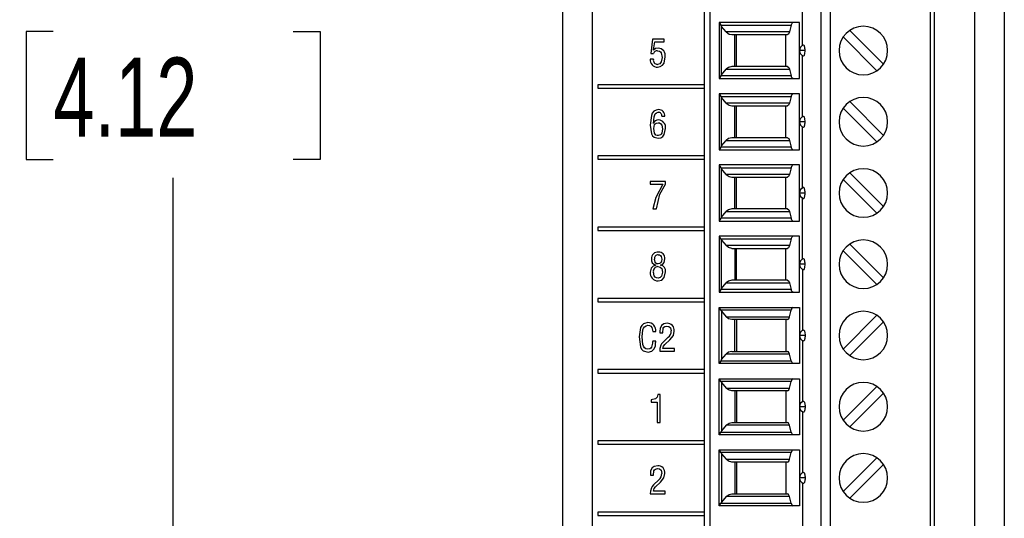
# Model space of a CAD drawing. Header units: millimetres. Extents: x 0 to 559, y 0 to 432.
# Tile 3 of 26: x 104 to 157, y 122 to 149. Entities that reach past the tile are written whole.
import ezdxf

# ---------------------------------------------------------------- set-up
doc = ezdxf.new("R2010")
doc.units = ezdxf.units.MM
doc.header["$LTSCALE"] = 2
doc.layers.add('DIMENSIONS', color=140, linetype='Continuous', lineweight=25)
doc.styles.add('SLDTEXTSTYLE0', font='TXT', dxfattribs={"width": 0.7})
doc.dimstyles.new('SLDDIMSTYLE0', dxfattribs={"dimtxt": 4.316016, "dimasz": 6.604, "dimexe": 0, "dimexo": 0.0625, "dimgap": 1.079004, "dimtad": 0, "dimtih": 1, "dimtoh": 1, "dimdec": 1, "dimrnd": 1e-09, "dimzin": 12, "dimdsep": 46, "dimtxsty": 'SLDTEXTSTYLE0', "dimsah": 1, "dimcen": 0.09, "dimadec": 0, "dimazin": 3, "dimtfac": 1, "dimtdec": 1, "dimtofl": 0, "dimtmove": 0, "dimatfit": 3, "dimfxl": 0, "dimfrac": 2, "dimtolj": 1, "dimtzin": 12, "dimarcsym": 0})

# ---------------------------------------------------------------- blocks, each defined once
blk = doc.blocks.new('_D')
at = {"layer": 'DIMENSIONS'}
for p, q in [((132.637, 200.337), (105.832, 200.337)), ((112.182, 200.337), (112.182, 155.898)), ((105.769, 148.073), (104.32, 148.073)), ((104.32, 148.073), (104.32, 141.213)), ((118.594, 148.073), (120.044, 148.073)), ((120.044, 148.073), (120.044, 141.213)), ((104.32, 141.213), (105.769, 141.213)), ((120.044, 141.213), (118.594, 141.213)), ((112.182, 95.809), (112.182, 140.247)), ((142.287, 95.809), (105.832, 95.809))]:
    blk.add_line(p, q, dxfattribs=at)
for points in [[(112.182, 200.337), (111.166, 193.733), (113.198, 193.733)], [(112.182, 95.809), (113.198, 102.413), (111.166, 102.413)]]:
    blk.add_solid(points, dxfattribs=at)
at = {"layer": 'DIMENSIONS', "char_height": 4.2333, "attachment_point": 1, "style": 'SLDTEXTSTYLE0'}
for s, insert in [('104.5', (103.974, 154.496)), ('4.12', (105.769, 146.67))]:
    blk.add_mtext(s, dxfattribs=dict(at, insert=insert))

msp = doc.modelspace()

# ---------------------------------------------------------------- linework, layer by layer
for p, q in [((155.043, 168.964), (155.043, 97.481)), ((156.629, 168.964), (156.629, 97.481)), ((140.589, 99.029), (140.589, 168.399)), ((140.889, 168.399), (140.889, 99.029)), ((146.838, 99.029), (146.838, 168.399)), ((147.321, 168.399), (147.321, 99.029)), ((152.689, 99.029), (152.689, 168.399)), ((152.889, 99.029), (152.889, 168.399)), ((134.608, 97.498), (134.608, 162.371)), ((133.019, 97.481), (133.019, 162.103)), ((133.022, 97.498), (133.022, 162.121)), ((145.839, 147.317), (145.839, 150.591)), ((145.673, 148.549), (141.389, 148.549)), ((141.389, 148.549), (141.389, 145.549)), ((145.673, 145.549), (145.673, 148.549)), ((141.462, 148.403), (145.232, 148.403)), ((141.506, 145.756), (141.506, 148.342)), ((141.754, 148.046), (141.506, 148.342)), ((145.136, 148.046), (141.754, 148.046)), ((145.232, 148.403), (145.136, 148.046)), ((150.168, 146.324), (148.364, 148.128)), ((137.808, 147.665), (137.723, 146.898)), ((137.808, 147.665), (137.724, 146.898)), ((138.442, 147.665), (137.808, 147.665)), ((137.873, 147.081), (137.94, 147.519)), ((137.94, 147.519), (138.442, 147.519)), ((138.442, 147.519), (138.442, 147.665)), ((142.051, 147.899), (145.041, 147.899)), ((142.222, 146.199), (142.222, 147.899)), ((142.305, 146.199), (142.305, 147.899)), ((144.949, 146.199), (144.949, 147.899)), ((148.01, 147.774), (149.814, 145.97)), ((137.877, 147.077), (137.873, 147.081)), ((137.877, 147.077), (137.877, 147.077)), ((138.077, 147.036), (138.077, 147.036)), ((145.972, 147.049), (145.674, 147.049)), ((137.863, 146.587), (137.699, 146.587)), ((137.723, 146.898), (137.865, 146.898)), ((138.329, 146.678), (138.329, 146.678)), ((145.839, 143.507), (145.839, 146.781)), ((138.087, 146.311), (138.087, 146.311)), ((141.506, 145.756), (141.754, 146.053)), ((141.754, 146.053), (145.136, 146.053)), ((145.041, 146.199), (142.051, 146.199)), ((145.136, 146.053), (145.232, 145.696)), ((141.389, 145.549), (145.673, 145.549)), ((145.232, 145.696), (141.462, 145.696)), ((140.589, 145.221), (134.896, 145.221)), ((134.896, 145.221), (134.896, 145.041)), ((134.896, 145.221), (134.896, 145.041)), ((134.896, 145.041), (140.589, 145.041)), ((145.673, 144.739), (141.389, 144.739)), ((141.389, 144.739), (141.389, 141.739)), ((141.462, 144.593), (145.232, 144.593)), ((141.506, 141.946), (141.506, 144.532)), ((141.754, 144.236), (141.506, 144.532)), ((145.232, 144.593), (145.136, 144.236)), ((145.673, 141.739), (145.673, 144.739)), ((150.168, 142.514), (148.364, 144.318)), ((145.136, 144.236), (141.754, 144.236)), ((142.051, 144.089), (145.041, 144.089)), ((142.222, 142.389), (142.222, 144.089)), ((142.305, 142.389), (142.305, 144.089)), ((144.949, 142.389), (144.949, 144.089)), ((148.01, 143.964), (149.814, 142.16)), ((138.118, 143.745), (138.118, 143.745)), ((138.312, 143.531), (138.473, 143.531)), ((145.972, 143.239), (145.674, 143.239)), ((137.699, 143.052), (137.699, 143.052)), ((137.867, 143.155), (137.863, 143.155)), ((137.867, 143.155), (137.867, 143.155)), ((138.11, 143.189), (138.11, 143.189)), ((138.347, 142.868), (138.348, 142.868)), ((138.348, 142.868), (138.348, 142.868)), ((145.839, 139.697), (145.839, 142.971)), ((138.122, 142.501), (138.122, 142.501)), ((138.126, 142.355), (138.126, 142.355)), ((141.506, 141.946), (141.754, 142.243)), ((141.754, 142.243), (145.136, 142.243)), ((145.041, 142.389), (142.051, 142.389)), ((145.136, 142.243), (145.232, 141.886)), ((141.389, 141.739), (145.673, 141.739)), ((145.232, 141.886), (141.462, 141.886)), ((140.589, 141.411), (134.896, 141.411)), ((134.896, 141.411), (134.896, 141.231)), ((134.896, 141.411), (134.896, 141.231)), ((134.896, 141.231), (140.589, 141.231)), ((145.673, 140.929), (141.389, 140.929)), ((141.389, 140.929), (141.389, 137.929)), ((141.462, 140.783), (145.232, 140.783)), ((141.506, 138.136), (141.506, 140.722)), ((141.754, 140.426), (141.506, 140.722)), ((145.232, 140.783), (145.136, 140.426)), ((145.673, 137.929), (145.673, 140.929)), ((145.136, 140.426), (141.754, 140.426)), ((142.051, 140.279), (145.041, 140.279)), ((142.222, 138.579), (142.222, 140.279)), ((142.305, 138.579), (142.305, 140.279)), ((144.949, 138.579), (144.949, 140.279)), ((148.01, 140.154), (149.814, 138.35)), ((150.168, 138.704), (148.364, 140.508)), ((138.512, 140.045), (137.699, 140.045)), ((137.699, 140.045), (137.699, 139.899)), ((137.699, 140.045), (137.699, 139.899)), ((137.699, 139.899), (138.376, 139.899)), ((138.376, 139.899), (138.376, 139.899)), ((138.512, 139.91), (138.512, 140.045)), ((145.972, 139.429), (145.674, 139.429)), ((145.839, 135.887), (145.839, 139.161)), ((137.841, 138.581), (138.024, 138.582)), ((145.041, 138.579), (142.051, 138.579)), ((145.232, 138.076), (141.462, 138.076)), ((141.506, 138.136), (141.754, 138.433)), ((141.754, 138.433), (145.136, 138.433)), ((145.136, 138.433), (145.232, 138.076)), ((140.589, 137.601), (134.896, 137.601)), ((134.896, 137.601), (134.896, 137.421)), ((134.896, 137.601), (134.896, 137.421)), ((141.389, 137.929), (145.673, 137.929)), ((134.896, 137.421), (140.589, 137.421)), ((145.673, 137.119), (141.389, 137.119)), ((141.389, 137.119), (141.389, 134.119)), ((141.462, 136.973), (145.232, 136.973)), ((141.506, 134.326), (141.506, 136.912)), ((141.506, 136.912), (141.754, 136.616)), ((145.232, 136.973), (145.136, 136.616)), ((145.673, 134.119), (145.673, 137.119)), ((145.136, 136.616), (141.754, 136.616)), ((142.051, 136.469), (145.041, 136.469)), ((142.222, 136.469), (142.222, 134.769)), ((142.305, 134.769), (142.305, 136.469)), ((144.949, 134.769), (144.949, 136.469)), ((150.168, 134.894), (148.364, 136.698)), ((137.754, 135.912), (137.754, 135.912)), ((137.919, 135.894), (137.919, 135.894)), ((138.119, 136.125), (138.119, 136.125)), ((138.131, 136.271), (138.131, 136.271)), ((138.31, 135.887), (138.31, 135.887)), ((148.01, 136.344), (149.814, 134.54)), ((137.986, 135.577), (137.986, 135.573)), ((137.986, 135.577), (137.986, 135.577)), ((137.986, 135.577), (137.986, 135.573)), ((137.986, 135.573), (137.986, 135.573)), ((138.106, 135.495), (138.105, 135.495)), ((138.121, 135.641), (138.121, 135.641)), ((138.249, 135.573), (138.249, 135.577)), ((145.972, 135.619), (145.674, 135.619)), ((145.839, 135.351), (145.839, 132.077)), ((137.698, 135.194), (137.698, 135.194)), ((137.863, 135.2), (137.863, 135.2)), ((138.118, 134.881), (138.118, 134.881)), ((138.348, 135.202), (138.347, 135.202)), ((141.506, 134.326), (141.754, 134.623)), ((141.754, 134.623), (145.136, 134.623)), ((145.041, 134.769), (142.051, 134.769)), ((145.136, 134.623), (145.232, 134.266)), ((140.589, 133.791), (134.896, 133.791)), ((134.896, 133.791), (134.896, 133.611)), ((134.896, 133.791), (134.896, 133.611)), ((141.389, 134.119), (145.673, 134.119)), ((145.232, 134.266), (141.462, 134.266)), ((134.896, 133.611), (140.589, 133.611)), ((141.389, 133.309), (145.673, 133.309)), ((141.389, 130.309), (141.389, 133.309)), ((145.673, 133.309), (145.673, 130.309)), ((145.232, 133.163), (141.462, 133.163)), ((141.506, 133.102), (141.506, 130.516)), ((141.506, 133.102), (141.754, 132.806)), ((141.754, 132.806), (145.136, 132.806)), ((145.136, 132.806), (145.232, 133.163)), ((148.01, 131.084), (149.814, 132.888)), ((137.561, 132.352), (137.561, 132.352)), ((138.294, 132.347), (138.294, 132.347)), ((138.586, 132.315), (138.586, 132.315)), ((138.594, 132.461), (138.594, 132.461)), ((145.041, 132.659), (142.051, 132.659)), ((142.222, 130.959), (142.222, 132.659)), ((142.305, 132.659), (142.305, 130.959)), ((144.949, 132.659), (144.949, 130.959)), ((150.168, 132.534), (148.364, 130.73)), ((137.105, 131.733), (137.105, 131.733)), ((137.83, 132.018), (137.991, 132.019)), ((138.201, 132.046), (138.201, 131.953)), ((138.201, 132.046), (138.201, 132.046)), ((138.201, 132.046), (138.201, 131.953)), ((138.201, 131.953), (138.362, 131.953)), ((138.653, 131.711), (138.37, 131.434)), ((138.653, 131.711), (138.37, 131.434)), ((138.653, 131.711), (138.653, 131.711)), ((138.811, 132.05), (138.811, 132.05)), ((145.972, 131.809), (145.674, 131.809)), ((137.82, 131.401), (137.82, 131.401)), ((137.991, 131.504), (137.83, 131.504)), ((138.257, 131.283), (138.257, 131.283)), ((138.37, 131.434), (138.37, 131.434)), ((138.472, 131.327), (138.74, 131.575)), ((145.839, 131.541), (145.839, 128.267)), ((137.561, 131.071), (137.561, 131.071)), ((138.199, 130.962), (138.99, 130.962)), ((138.99, 131.108), (138.364, 131.108)), ((138.99, 130.962), (138.99, 131.108)), ((141.506, 130.516), (141.754, 130.813)), ((145.136, 130.813), (141.754, 130.813)), ((142.051, 130.959), (145.041, 130.959)), ((145.232, 130.456), (145.136, 130.813)), ((145.673, 130.309), (141.389, 130.309)), ((141.462, 130.456), (145.232, 130.456)), ((140.589, 129.981), (134.896, 129.981)), ((134.896, 129.981), (134.896, 129.801)), ((134.896, 129.981), (134.896, 129.801)), ((134.896, 129.801), (140.589, 129.801)), ((141.389, 129.499), (145.673, 129.499)), ((141.389, 126.499), (141.389, 129.499)), ((145.232, 129.353), (141.462, 129.353)), ((141.506, 129.292), (141.506, 126.706)), ((141.506, 129.292), (141.754, 128.996)), ((145.136, 128.996), (145.232, 129.353)), ((145.673, 129.499), (145.673, 126.499)), ((148.01, 127.274), (149.814, 129.078)), ((138.232, 128.652), (138.106, 128.652)), ((138.232, 127.152), (138.232, 128.652)), ((141.754, 128.996), (145.136, 128.996)), ((145.041, 128.849), (142.051, 128.849)), ((142.222, 128.849), (142.222, 127.149)), ((142.305, 128.849), (142.305, 127.149)), ((144.949, 128.849), (144.949, 127.149)), ((150.168, 128.724), (148.364, 126.92)), ((137.751, 128.373), (137.751, 128.246)), ((137.751, 128.373), (137.751, 128.373)), ((137.751, 128.373), (137.751, 128.246)), ((137.751, 128.246), (138.071, 128.246)), ((138.071, 128.246), (138.071, 127.152)), ((138.071, 128.246), (138.071, 127.152)), ((138.071, 128.246), (138.071, 128.246)), ((145.972, 127.999), (145.674, 127.999)), ((145.839, 127.731), (145.839, 124.457)), ((138.071, 127.152), (138.232, 127.152)), ((141.754, 127.003), (141.506, 126.706)), ((145.136, 127.003), (141.754, 127.003)), ((142.051, 127.149), (145.041, 127.149)), ((145.232, 126.646), (145.136, 127.003)), ((145.673, 126.499), (141.389, 126.499)), ((141.462, 126.646), (145.232, 126.646)), ((140.589, 126.171), (134.896, 126.171)), ((134.896, 126.171), (134.896, 125.991)), ((134.896, 126.171), (134.896, 125.991)), ((134.896, 125.991), (140.589, 125.991)), ((141.389, 125.689), (145.673, 125.689)), ((141.389, 122.689), (141.389, 125.689)), ((145.232, 125.543), (141.462, 125.543)), ((141.506, 125.482), (141.506, 122.896)), ((141.506, 125.482), (141.754, 125.186)), ((145.136, 125.186), (145.232, 125.543)), ((145.673, 125.689), (145.673, 122.689)), ((138.093, 124.841), (138.093, 124.841)), ((141.754, 125.186), (145.136, 125.186)), ((145.041, 125.039), (142.051, 125.039)), ((142.222, 125.039), (142.222, 123.339)), ((142.305, 125.039), (142.305, 123.339)), ((144.949, 125.039), (144.949, 123.339)), ((148.01, 123.464), (149.814, 125.268)), ((150.168, 124.914), (148.364, 123.11)), ((137.7, 124.426), (137.7, 124.333)), ((137.7, 124.426), (137.7, 124.426)), ((137.7, 124.426), (137.7, 124.333)), ((137.7, 124.333), (137.861, 124.333)), ((137.793, 124.727), (137.793, 124.727)), ((138.085, 124.695), (138.085, 124.695)), ((138.31, 124.43), (138.31, 124.43)), ((138.152, 124.091), (137.869, 123.814)), ((138.152, 124.091), (137.869, 123.814)), ((137.869, 123.814), (137.869, 123.814)), ((137.971, 123.707), (138.239, 123.955)), ((138.152, 124.091), (138.152, 124.091)), ((145.972, 124.189), (145.674, 124.189)), ((145.839, 123.921), (145.839, 120.647)), ((137.698, 123.342), (138.489, 123.342)), ((137.756, 123.663), (137.756, 123.663)), ((138.489, 123.488), (137.863, 123.488)), ((138.489, 123.342), (138.489, 123.488)), ((142.051, 123.339), (145.041, 123.339)), ((145.673, 122.689), (141.389, 122.689)), ((141.462, 122.836), (145.232, 122.836)), ((141.754, 123.193), (141.506, 122.896)), ((145.136, 123.193), (141.754, 123.193)), ((145.232, 122.836), (145.136, 123.193)), ((140.589, 122.361), (134.896, 122.361)), ((134.896, 122.361), (134.896, 122.181)), ((134.896, 122.361), (134.896, 122.181)), ((134.896, 122.181), (140.589, 122.181))]:
    msp.add_line(p, q)
at = {"flags": 128}
for points in [[(141.389, 148.54), (141.41, 148.49), (141.462, 148.403)], [(145.232, 148.403), (145.281, 148.52), (145.326, 148.549)], [(141.506, 148.342), (141.48, 148.375), (141.462, 148.403)], [(141.754, 148.046), (141.909, 147.929), (142.051, 147.899)], [(145.136, 148.046), (145.087, 147.929), (145.041, 147.899)], [(138.117, 147.182), (137.971, 147.15), (137.877, 147.077)], [(138.117, 147.182), (137.971, 147.15), (137.877, 147.077)], [(138.077, 147.036), (138.198, 147.009), (138.249, 146.973), (138.283, 146.922), (138.329, 146.678)], [(138.077, 147.036), (138.198, 147.009), (138.249, 146.973), (138.284, 146.922), (138.329, 146.678)], [(145.972, 147.049), (145.971, 147.108), (145.966, 147.165), (145.959, 147.217), (145.949, 147.261), (145.936, 147.297), (145.922, 147.322), (145.907, 147.336), (145.892, 147.338)], [(145.892, 146.76), (145.908, 146.762), (145.923, 146.776), (145.937, 146.802), (145.949, 146.837), (145.959, 146.882), (145.966, 146.933), (145.971, 146.991), (145.972, 147.049)], [(138.329, 146.678), (138.282, 146.438), (138.25, 146.386), (138.204, 146.344), (138.087, 146.311)], [(138.329, 146.678), (138.282, 146.438), (138.25, 146.386), (138.204, 146.344), (138.087, 146.311)], [(138.091, 146.165), (138.231, 146.188), (138.352, 146.26), (138.431, 146.378), (138.493, 146.705)], [(142.051, 146.199), (141.872, 146.151), (141.754, 146.053)], [(145.041, 146.199), (145.098, 146.151), (145.136, 146.053)], [(141.462, 145.696), (141.41, 145.609), (141.389, 145.558)], [(141.462, 145.696), (141.485, 145.73), (141.506, 145.756)], [(145.326, 145.549), (145.269, 145.597), (145.232, 145.696)], [(141.389, 144.73), (141.41, 144.68), (141.462, 144.593)], [(141.506, 144.532), (141.48, 144.565), (141.462, 144.593)], [(145.232, 144.593), (145.281, 144.71), (145.326, 144.739)], [(138.136, 143.891), (138.006, 143.867), (137.889, 143.804), (137.803, 143.703), (137.755, 143.58), (137.699, 143.052)], [(138.137, 143.891), (138.006, 143.867), (137.889, 143.804), (137.804, 143.703), (137.756, 143.58), (137.699, 143.052)], [(141.754, 144.236), (141.909, 144.119), (142.051, 144.089)], [(145.136, 144.236), (145.087, 144.119), (145.041, 144.089)], [(137.863, 143.155), (137.899, 143.505), (137.966, 143.666), (138.034, 143.721), (138.118, 143.745)], [(145.972, 143.239), (145.971, 143.298), (145.966, 143.355), (145.959, 143.407), (145.949, 143.451), (145.936, 143.487), (145.922, 143.512), (145.907, 143.526), (145.892, 143.528)], [(145.892, 142.95), (145.908, 142.952), (145.923, 142.966), (145.937, 142.992), (145.949, 143.027), (145.959, 143.072), (145.966, 143.123), (145.971, 143.181), (145.972, 143.239)], [(137.699, 143.052), (137.761, 142.592), (137.815, 142.489), (137.902, 142.413), (138.126, 142.355)], [(137.699, 143.052), (137.761, 142.592), (137.815, 142.489), (137.902, 142.413), (138.126, 142.355)], [(137.883, 142.884), (137.927, 143.094), (137.96, 143.137), (138.005, 143.167), (138.11, 143.189)], [(138.122, 142.501), (138.058, 142.507), (137.999, 142.532), (137.951, 142.575), (137.917, 142.63), (137.883, 142.884)], [(138.11, 143.189), (138.194, 143.176), (138.267, 143.134), (138.313, 143.064), (138.347, 142.868)], [(138.11, 143.189), (138.194, 143.176), (138.267, 143.134), (138.313, 143.064), (138.348, 142.868)], [(138.348, 142.868), (138.308, 142.631), (138.28, 142.577), (138.237, 142.535), (138.122, 142.501)], [(138.348, 142.868), (138.308, 142.631), (138.28, 142.577), (138.237, 142.535), (138.122, 142.501)], [(138.126, 142.355), (138.258, 142.381), (138.37, 142.457), (138.448, 142.567), (138.512, 142.878)], [(142.051, 142.389), (141.872, 142.341), (141.754, 142.243)], [(145.041, 142.389), (145.098, 142.341), (145.136, 142.243)], [(141.462, 141.886), (141.41, 141.799), (141.389, 141.748)], [(141.462, 141.886), (141.485, 141.92), (141.506, 141.946)], [(145.326, 141.739), (145.269, 141.787), (145.232, 141.886)], [(141.389, 140.92), (141.41, 140.87), (141.462, 140.783)], [(141.506, 140.722), (141.48, 140.755), (141.462, 140.783)], [(145.232, 140.783), (145.281, 140.9), (145.326, 140.929)], [(141.754, 140.426), (141.909, 140.309), (142.051, 140.279)], [(145.136, 140.426), (145.087, 140.309), (145.041, 140.279)], [(138.376, 139.899), (137.99, 139.195), (137.841, 138.581)], [(138.376, 139.899), (137.99, 139.195), (137.841, 138.581)], [(138.024, 138.582), (138.208, 139.36), (138.512, 139.91)], [(145.972, 139.429), (145.971, 139.488), (145.966, 139.545), (145.959, 139.597), (145.949, 139.641), (145.936, 139.677), (145.922, 139.702), (145.907, 139.716), (145.892, 139.718)], [(145.892, 139.14), (145.908, 139.142), (145.923, 139.156), (145.937, 139.182), (145.949, 139.217), (145.959, 139.262), (145.966, 139.313), (145.971, 139.371), (145.972, 139.429)], [(142.051, 138.579), (141.872, 138.531), (141.754, 138.433)], [(145.041, 138.579), (145.098, 138.531), (145.136, 138.433)], [(141.462, 138.076), (141.41, 137.989), (141.389, 137.938)], [(141.462, 138.076), (141.485, 138.11), (141.506, 138.136)], [(145.326, 137.929), (145.269, 137.977), (145.232, 138.076)], [(141.462, 136.973), (141.409, 137.062), (141.389, 137.11)], [(141.506, 136.912), (141.48, 136.945), (141.462, 136.973)], [(145.232, 136.973), (145.281, 137.09), (145.326, 137.119)], [(142.051, 136.469), (141.872, 136.517), (141.754, 136.616)], [(145.136, 136.616), (145.087, 136.499), (145.041, 136.469)], [(138.121, 135.641), (138.053, 135.65), (137.992, 135.682), (137.95, 135.736), (137.919, 135.894)], [(138.119, 136.125), (138.183, 136.117), (138.242, 136.089), (138.281, 136.037), (138.31, 135.887)], [(138.119, 136.125), (138.184, 136.117), (138.242, 136.089), (138.282, 136.037), (138.31, 135.887)], [(138.31, 135.887), (138.301, 135.789), (138.261, 135.698), (138.198, 135.654), (138.121, 135.641)], [(138.31, 135.887), (138.301, 135.789), (138.261, 135.698), (138.198, 135.654), (138.121, 135.641)], [(138.249, 135.577), (138.361, 135.623), (138.437, 135.716), (138.475, 135.902)], [(145.972, 135.619), (145.971, 135.678), (145.966, 135.735), (145.959, 135.787), (145.949, 135.831), (145.936, 135.867), (145.922, 135.892), (145.907, 135.906), (145.892, 135.908)], [(137.986, 135.573), (137.852, 135.519), (137.752, 135.414), (137.698, 135.194)], [(137.986, 135.573), (137.852, 135.519), (137.752, 135.414), (137.698, 135.194)], [(138.105, 135.495), (138.222, 135.469), (138.306, 135.385), (138.347, 135.202)], [(138.106, 135.495), (138.223, 135.469), (138.307, 135.385), (138.348, 135.202)], [(145.892, 135.33), (145.908, 135.332), (145.923, 135.346), (145.937, 135.372), (145.949, 135.407), (145.959, 135.452), (145.966, 135.503), (145.971, 135.561), (145.972, 135.619)], [(138.118, 134.881), (138.031, 134.892), (137.954, 134.931), (137.902, 135), (137.863, 135.2)], [(138.114, 134.735), (138.306, 134.776), (138.445, 134.914), (138.512, 135.216)], [(138.347, 135.202), (138.301, 134.987), (138.268, 134.942), (138.224, 134.908), (138.118, 134.881)], [(138.348, 135.202), (138.301, 134.987), (138.268, 134.942), (138.224, 134.908), (138.118, 134.881)], [(141.462, 134.266), (141.485, 134.3), (141.506, 134.326)], [(142.051, 134.769), (141.872, 134.721), (141.754, 134.623)], [(145.041, 134.769), (145.098, 134.721), (145.136, 134.623)], [(141.462, 134.266), (141.41, 134.179), (141.389, 134.128)], [(145.326, 134.119), (145.269, 134.167), (145.232, 134.266)], [(141.462, 133.163), (141.409, 133.252), (141.389, 133.3)], [(145.326, 133.309), (145.269, 133.261), (145.232, 133.163)], [(141.462, 133.163), (141.485, 133.128), (141.506, 133.102)], [(142.051, 132.659), (141.872, 132.707), (141.754, 132.806)], [(145.041, 132.659), (145.098, 132.707), (145.136, 132.806)], [(137.573, 132.498), (137.33, 132.432), (137.236, 132.347), (137.178, 132.234), (137.105, 131.733)], [(137.573, 132.498), (137.33, 132.432), (137.236, 132.347), (137.178, 132.234), (137.105, 131.733)], [(137.27, 131.737), (137.306, 132.113), (137.335, 132.203), (137.389, 132.28), (137.469, 132.331), (137.561, 132.352)], [(137.561, 132.352), (137.651, 132.34), (137.732, 132.299), (137.786, 132.227), (137.83, 132.018)], [(137.561, 132.352), (137.651, 132.34), (137.732, 132.299), (137.786, 132.227), (137.83, 132.018)], [(138.294, 132.347), (138.217, 132.185), (138.201, 132.046)], [(138.294, 132.347), (138.217, 132.185), (138.201, 132.046)], [(138.594, 132.461), (138.413, 132.429), (138.294, 132.347)], [(138.594, 132.461), (138.413, 132.429), (138.294, 132.347)], [(138.362, 131.953), (138.393, 132.193), (138.422, 132.246), (138.469, 132.285), (138.586, 132.315)], [(138.586, 132.315), (138.695, 132.295), (138.775, 132.22), (138.811, 132.05)], [(138.586, 132.315), (138.695, 132.295), (138.776, 132.22), (138.811, 132.05)], [(137.105, 131.733), (137.166, 131.204), (137.222, 131.084), (137.319, 130.994), (137.575, 130.925)], [(137.105, 131.733), (137.166, 131.204), (137.222, 131.084), (137.32, 130.994), (137.575, 130.925)], [(137.561, 131.071), (137.463, 131.095), (137.38, 131.152), (137.325, 131.237), (137.297, 131.334), (137.27, 131.737)], [(138.74, 131.575), (138.931, 131.811), (138.976, 132.046)], [(145.892, 132.098), (145.907, 132.096), (145.923, 132.082), (145.936, 132.057), (145.949, 132.021), (145.958, 131.978), (145.966, 131.925), (145.971, 131.868), (145.972, 131.809)], [(145.972, 131.809), (145.971, 131.751), (145.966, 131.693), (145.959, 131.642), (145.949, 131.597), (145.937, 131.562), (145.922, 131.536), (145.908, 131.522), (145.892, 131.52)], [(137.82, 131.401), (137.758, 131.175), (137.723, 131.129), (137.675, 131.095), (137.561, 131.071)], [(137.82, 131.401), (137.758, 131.175), (137.723, 131.129), (137.675, 131.095), (137.561, 131.071)], [(137.83, 131.504), (137.824, 131.446), (137.82, 131.401)], [(137.83, 131.504), (137.824, 131.446), (137.82, 131.401)], [(137.898, 131.089), (137.967, 131.263), (137.983, 131.411)], [(137.983, 131.411), (137.988, 131.463), (137.991, 131.504)], [(138.257, 131.283), (138.21, 131.105), (138.199, 130.962)], [(138.257, 131.283), (138.21, 131.105), (138.199, 130.962)], [(138.37, 131.434), (138.299, 131.354), (138.257, 131.283)], [(138.37, 131.434), (138.299, 131.354), (138.257, 131.283)], [(138.364, 131.108), (138.4, 131.243), (138.472, 131.327)], [(137.575, 130.925), (137.778, 130.976), (137.898, 131.089)], [(142.051, 130.959), (141.872, 130.911), (141.754, 130.813)], [(145.136, 130.813), (145.087, 130.93), (145.041, 130.959)], [(141.462, 130.456), (141.41, 130.369), (141.389, 130.318)], [(141.506, 130.516), (141.48, 130.483), (141.462, 130.456)], [(145.232, 130.456), (145.281, 130.339), (145.326, 130.309)], [(141.462, 129.353), (141.409, 129.442), (141.389, 129.49)], [(141.462, 129.353), (141.485, 129.318), (141.506, 129.292)], [(145.326, 129.499), (145.269, 129.451), (145.232, 129.353)], [(138.106, 128.652), (138.072, 128.512), (137.973, 128.412), (137.751, 128.373)], [(138.106, 128.652), (138.072, 128.512), (137.973, 128.412), (137.751, 128.373)], [(142.051, 128.849), (141.872, 128.897), (141.754, 128.996)], [(145.041, 128.849), (145.098, 128.897), (145.136, 128.996)], [(145.892, 128.288), (145.907, 128.286), (145.923, 128.272), (145.936, 128.247), (145.949, 128.211), (145.958, 128.168), (145.966, 128.115), (145.971, 128.058), (145.972, 127.999)], [(145.972, 127.999), (145.971, 127.941), (145.966, 127.883), (145.959, 127.832), (145.949, 127.787), (145.937, 127.752), (145.922, 127.726), (145.908, 127.712), (145.892, 127.71)], [(141.754, 127.003), (141.909, 127.12), (142.051, 127.149)], [(145.136, 127.003), (145.087, 127.12), (145.041, 127.149)], [(141.389, 126.508), (141.409, 126.556), (141.462, 126.646)], [(141.506, 126.706), (141.48, 126.673), (141.462, 126.646)], [(145.232, 126.646), (145.281, 126.529), (145.326, 126.499)], [(141.462, 125.543), (141.409, 125.632), (141.389, 125.68)], [(141.462, 125.543), (141.485, 125.508), (141.506, 125.482)], [(145.326, 125.689), (145.269, 125.641), (145.232, 125.543)], [(138.093, 124.841), (137.912, 124.809), (137.793, 124.727)], [(138.093, 124.841), (137.912, 124.809), (137.793, 124.727)], [(142.051, 125.039), (141.872, 125.087), (141.754, 125.186)], [(145.041, 125.039), (145.098, 125.087), (145.136, 125.186)], [(137.793, 124.727), (137.716, 124.565), (137.7, 124.426)], [(137.793, 124.727), (137.716, 124.565), (137.7, 124.426)], [(137.861, 124.333), (137.893, 124.573), (137.922, 124.626), (137.968, 124.665), (138.085, 124.695)], [(138.085, 124.695), (138.194, 124.675), (138.275, 124.6), (138.31, 124.43)], [(138.085, 124.695), (138.195, 124.675), (138.275, 124.6), (138.31, 124.43)], [(138.239, 123.955), (138.43, 124.191), (138.475, 124.426)], [(145.892, 124.478), (145.907, 124.476), (145.923, 124.462), (145.936, 124.437), (145.949, 124.401), (145.958, 124.358), (145.966, 124.305), (145.971, 124.248), (145.972, 124.189)], [(137.869, 123.814), (137.798, 123.734), (137.756, 123.663)], [(137.869, 123.814), (137.799, 123.734), (137.756, 123.663)], [(145.972, 124.189), (145.971, 124.131), (145.966, 124.073), (145.959, 124.022), (145.949, 123.977), (145.937, 123.942), (145.922, 123.916), (145.908, 123.902), (145.892, 123.9)], [(137.756, 123.663), (137.709, 123.485), (137.698, 123.342)], [(137.756, 123.663), (137.71, 123.485), (137.698, 123.342)], [(137.863, 123.488), (137.899, 123.623), (137.971, 123.707)], [(141.754, 123.193), (141.909, 123.31), (142.051, 123.339)], [(145.136, 123.193), (145.087, 123.31), (145.041, 123.339)], [(141.389, 122.698), (141.409, 122.746), (141.462, 122.836)], [(141.506, 122.896), (141.48, 122.863), (141.462, 122.836)], [(145.232, 122.836), (145.281, 122.719), (145.326, 122.689)]]:
    msp.add_lwpolyline(points, dxfattribs=at)
for centre, radius, start, end in [((149.089, 147.049), 1.3, 90, 270), ((149.089, 147.049), 1.3, 270, 90), ((138.065, 146.823), 0.214, 86.8728, 159.3449), ((138.095, 146.777), 0.405, 349.669, 86.8121), ((145.974, 147.049), 0.3, 105.7838, 180), ((145.974, 147.049), 0.3, 180, 254.2162), ((138.06, 146.53), 0.366, 170.9593, 274.8079), ((138.06, 146.53), 0.366, 170.9593, 274.8079), ((138.084, 146.537), 0.226, 167.3189, 270.699), ((149.089, 143.239), 1.3, 90, 270), ((149.089, 143.239), 1.3, 270, 90), ((138.147, 143.564), 0.328, 354.2859, 91.9006), ((138.136, 143.044), 0.291, 89.6722, 157.5967), ((138.136, 143.044), 0.291, 89.6722, 157.5967), ((138.13, 143.561), 0.185, 350.6508, 93.6627), ((138.13, 143.561), 0.185, 350.6508, 93.6627), ((138.123, 142.941), 0.394, 350.8231, 87.8287), ((145.974, 143.239), 0.3, 105.7838, 180), ((145.974, 143.239), 0.3, 180, 254.2162), ((149.089, 139.429), 1.3, 90, 270), ((149.089, 139.429), 1.3, 270, 90), ((145.974, 139.429), 0.3, 105.7838, 180), ((145.974, 139.429), 0.3, 180, 254.2162), ((149.089, 135.619), 1.3, 90, 270), ((149.089, 135.619), 1.3, 270, 90), ((138.041, 135.863), 0.291, 170.1987, 259.1895), ((138.041, 135.863), 0.291, 170.1987, 259.1895), ((138.098, 135.928), 0.345, 84.5236, 182.7282), ((138.098, 135.928), 0.345, 84.5236, 182.7282), ((138.11, 135.931), 0.195, 87.4307, 190.9841), ((138.15, 135.944), 0.328, 352.5953, 93.2636), ((145.974, 135.619), 0.3, 105.7838, 180), ((138.111, 135.243), 0.252, 91.269, 189.9001), ((138.186, 135.251), 0.328, 353.8476, 78.9761), ((145.974, 135.619), 0.3, 180, 254.2162), ((138.093, 135.134), 0.4, 171.3684, 272.8989), ((138.093, 135.134), 0.4, 171.3684, 272.8989), ((149.089, 131.809), 1.3, 90, 270), ((149.089, 131.809), 1.3, 270, 90), ((137.578, 132.08), 0.418, 351.4947, 90.6778), ((138.61, 132.093), 0.369, 352.5845, 92.5462), ((138.422, 132.026), 0.39, 306.2964, 3.4781), ((138.422, 132.026), 0.39, 306.2964, 3.4781), ((145.974, 131.809), 0.3, 105.7838, 180), ((145.974, 131.809), 0.3, 180, 254.2162), ((149.089, 127.999), 1.3, 90, 270), ((149.089, 127.999), 1.3, 270, 90), ((145.974, 127.999), 0.3, 105.7838, 180), ((145.974, 127.999), 0.3, 180, 254.2162), ((149.089, 124.189), 1.3, 90, 270), ((149.089, 124.189), 1.3, 270, 90), ((138.109, 124.473), 0.369, 352.5845, 92.5462), ((137.921, 124.406), 0.39, 306.2964, 3.4781), ((137.921, 124.406), 0.39, 306.2964, 3.4781), ((145.974, 124.189), 0.3, 105.7838, 180), ((145.974, 124.189), 0.3, 180, 254.2162)]:
    msp.add_arc(centre, radius, start, end)

# ---------------------------------------------------------------- dimensions: what is measured, and where the dimension line sits
at = {"layer": 'DIMENSIONS'}
dim = msp.add_linear_dim(base=(112.182, 200.337), p1=(144.827, 95.809), p2=(135.177, 200.337), angle=90, dimstyle='SLDDIMSTYLE0', dxfattribs=at)
dim.commit()
dim.dimension.update_dxf_attribs({"geometry": '_D', "text_midpoint": (112.182, 148.073), "dimtype": 160})

doc.saveas('drawing.dxf')
